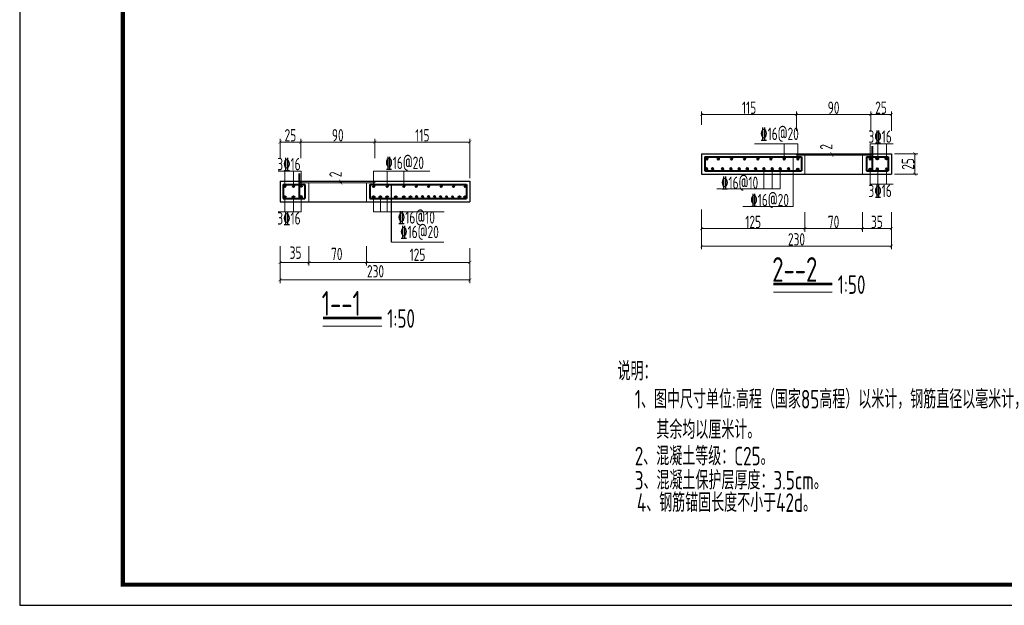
# Model space of a CAD drawing. Header units: millimetres. Extents: x 65530 to 130460, y -103607 to -18875.
# Tile 3 of 73: x 86219 to 88606, y -85970 to -84549. Entities that reach past the tile are written whole.
import ezdxf

# ---------------------------------------------------------------- set-up
doc = ezdxf.new("R2010")
doc.units = ezdxf.units.MM
doc.header["$LTSCALE"] = 0.5
for name, color, linetype, lineweight in [('标注线', 4, 'Continuous', 13), ('粗线', 1, 'Continuous', 40), ('细线', 3, 'Continuous', 25), ('虚线', 3, 'Continuous', 20)]:
    doc.layers.add(name, color=color, linetype=linetype, lineweight=lineweight)
doc.styles.add('HzTxt', font='tssdeng.shx', dxfattribs={"width": 0.7, "bigfont": 'hztxt.shx'})
doc.dimstyles.new('1bi25', dxfattribs={"dimtxt": 15, "dimasz": 7.5, "dimexe": 7.5, "dimexo": 7.5, "dimtad": 1, "dimdec": 0, "dimlfac": 0.5, "dimtxsty": 'HzTxt', "dimblk": 'ARCHTICK', "dimcen": 2.5, "dimclrd": 256, "dimclre": 256, "dimclrt": 256, "dimadec": 0, "dimazin": 0, "dimtfac": 1, "dimtdec": 0, "dimtmove": 2, "dimatfit": 2, "dimfxl": 0, "dimlwd": -1, "dimlwe": -1, "dimarcsym": 0})

# ---------------------------------------------------------------- blocks, each defined once
blk = doc.blocks.new('gj')
h = blk.add_hatch(color=256)
h.dxf.hatch_style = 1
h.paths.add_polyline_path([(1.1997, 0, 1), (-1.1997, 0, 1)])
blk.add_circle((0, 0), 1.1997)
blk = doc.blocks.new('_ArchTick')
at = {"color": 0, "linetype": 'ByBlock', "const_width": 0.15}
blk.add_lwpolyline([(-0.5, -0.5), (0.5, 0.5)], dxfattribs=at)
blk = doc.blocks.new('*D626')
at = {"layer": 'Defpoints', "color": 0}
for p in [(86850, -85091), (86920, -85091), (86920, -85138.3)]:
    blk.add_point(p, dxfattribs=at)
at = {"layer": '标注线'}
for p, q in [((86850, -85098.5), (86850, -85145.8)), ((86920, -85098.5), (86920, -85145.8)), ((86850, -85138.3), (86920, -85138.3))]:
    blk.add_line(p, q, dxfattribs=at)
at = {"layer": '标注线', "xscale": 7.5, "yscale": 7.5, "zscale": 7.5, "rotation": 180}
blk.add_blockref('_ArchTick', (86850, -85138.3), dxfattribs=at)
at = {"layer": '标注线', "xscale": 7.5, "yscale": 7.5, "zscale": 7.5}
blk.add_blockref('_ArchTick', (86920, -85138.3), dxfattribs=at)
at = {"layer": '标注线', "insert": (86887.7, -85114.5), "char_height": 30, "attachment_point": 5, "style": 'HzTxt'}
blk.add_mtext('35', dxfattribs=at)
blk = doc.blocks.new('*D627')
at = {"layer": 'Defpoints', "color": 0}
for p in [(86920, -85091), (87060, -85091), (87060, -85138.3)]:
    blk.add_point(p, dxfattribs=at)
at = {"layer": '标注线'}
for p, q in [((86920, -85098.5), (86920, -85145.8)), ((87060, -85098.5), (87060, -85145.8)), ((86920, -85138.3), (87060, -85138.3))]:
    blk.add_line(p, q, dxfattribs=at)
at = {"layer": '标注线', "xscale": 7.5, "yscale": 7.5, "zscale": 7.5, "rotation": 180}
blk.add_blockref('_ArchTick', (86920, -85138.3), dxfattribs=at)
at = {"layer": '标注线', "xscale": 7.5, "yscale": 7.5, "zscale": 7.5}
blk.add_blockref('_ArchTick', (87060, -85138.3), dxfattribs=at)
at = {"layer": '标注线', "insert": (86987.5, -85117.6), "char_height": 30, "attachment_point": 5, "style": 'HzTxt'}
blk.add_mtext('70', dxfattribs=at)
blk = doc.blocks.new('*D628')
at = {"layer": 'Defpoints', "color": 0}
for p in [(87060, -85091), (87310, -85095.9), (87310, -85138.3)]:
    blk.add_point(p, dxfattribs=at)
at = {"layer": '标注线'}
for p, q in [((87060, -85098.5), (87060, -85145.8)), ((87310, -85103.4), (87310, -85145.8)), ((87060, -85138.3), (87310, -85138.3))]:
    blk.add_line(p, q, dxfattribs=at)
at = {"layer": '标注线', "xscale": 7.5, "yscale": 7.5, "zscale": 7.5, "rotation": 180}
blk.add_blockref('_ArchTick', (87060, -85138.3), dxfattribs=at)
at = {"layer": '标注线', "xscale": 7.5, "yscale": 7.5, "zscale": 7.5}
blk.add_blockref('_ArchTick', (87310, -85138.3), dxfattribs=at)
at = {"layer": '标注线', "insert": (87183.2, -85119.5), "char_height": 30, "attachment_point": 5, "style": 'HzTxt'}
blk.add_mtext('125', dxfattribs=at)
blk = doc.blocks.new('*D629')
at = {"layer": 'Defpoints', "color": 0}
for p in [(86850, -85091), (87310, -85110.9), (87310, -85180.6)]:
    blk.add_point(p, dxfattribs=at)
at = {"layer": '标注线'}
for p, q in [((86850, -85098.5), (86850, -85188.1)), ((87310, -85118.4), (87310, -85188.1)), ((86850, -85180.6), (87310, -85180.6))]:
    blk.add_line(p, q, dxfattribs=at)
at = {"layer": '标注线', "xscale": 7.5, "yscale": 7.5, "zscale": 7.5, "rotation": 180}
blk.add_blockref('_ArchTick', (86850, -85180.6), dxfattribs=at)
at = {"layer": '标注线', "xscale": 7.5, "yscale": 7.5, "zscale": 7.5}
blk.add_blockref('_ArchTick', (87310, -85180.6), dxfattribs=at)
at = {"layer": '标注线', "insert": (87081.5, -85159.6), "char_height": 30, "attachment_point": 5, "style": 'HzTxt'}
blk.add_mtext('230', dxfattribs=at)
blk = doc.blocks.new('*D650')
at = {"layer": 'Defpoints', "color": 0}
for p in [(86943.7, -84941), (86943.7, -84945), (86997.2, -84941)]:
    blk.add_point(p, dxfattribs=at)
at = {"layer": '标注线'}
for p, q in [((86951.2, -84941), (87004.7, -84941)), ((86951.2, -84945), (87004.7, -84945)), ((86997.2, -84945), (86997.2, -84941))]:
    blk.add_line(p, q, dxfattribs=at)
at = {"layer": '标注线', "xscale": 7.5, "yscale": 7.5, "zscale": 7.5}
for p, rotation in [((86997.2, -84941), 90), ((86997.2, -84945), 270)]:
    blk.add_blockref('_ArchTick', p, dxfattribs=dict(at, rotation=rotation))
at = {"layer": '标注线', "insert": (86984.6, -84924.5), "char_height": 30, "attachment_point": 5, "rotation": 90, "style": 'HzTxt'}
blk.add_mtext('2', dxfattribs=at)
blk = doc.blocks.new('*D630')
at = {"layer": 'Defpoints', "color": 0}
for p in [(86900, -84846), (86850, -84893), (86900, -84893)]:
    blk.add_point(p, dxfattribs=at)
at = {"layer": '标注线'}
for p, q in [((86850, -84885.5), (86850, -84838.5)), ((86900, -84885.5), (86900, -84838.5)), ((86850, -84846), (86900, -84846))]:
    blk.add_line(p, q, dxfattribs=at)
at = {"layer": '标注线', "xscale": 7.5, "yscale": 7.5, "zscale": 7.5, "rotation": 180}
blk.add_blockref('_ArchTick', (86850, -84846), dxfattribs=at)
at = {"layer": '标注线', "xscale": 7.5, "yscale": 7.5, "zscale": 7.5}
blk.add_blockref('_ArchTick', (86900, -84846), dxfattribs=at)
at = {"layer": '标注线', "insert": (86875, -84829.7), "char_height": 30, "attachment_point": 5, "style": 'HzTxt'}
blk.add_mtext('25', dxfattribs=at)
blk = doc.blocks.new('*D631')
at = {"layer": 'Defpoints', "color": 0}
for p in [(87080, -84846), (86900, -84893), (87080, -84893)]:
    blk.add_point(p, dxfattribs=at)
at = {"layer": '标注线'}
for p, q in [((86900, -84885.5), (86900, -84838.5)), ((87080, -84885.5), (87080, -84838.5)), ((86900, -84846), (87080, -84846))]:
    blk.add_line(p, q, dxfattribs=at)
at = {"layer": '标注线', "xscale": 7.5, "yscale": 7.5, "zscale": 7.5, "rotation": 180}
blk.add_blockref('_ArchTick', (86900, -84846), dxfattribs=at)
at = {"layer": '标注线', "xscale": 7.5, "yscale": 7.5, "zscale": 7.5}
blk.add_blockref('_ArchTick', (87080, -84846), dxfattribs=at)
at = {"layer": '标注线', "insert": (86990, -84829.7), "char_height": 30, "attachment_point": 5, "style": 'HzTxt'}
blk.add_mtext('90', dxfattribs=at)
blk = doc.blocks.new('*D632')
at = {"layer": 'Defpoints', "color": 0}
for p in [(87310, -84846), (87080, -84893), (87310, -84941)]:
    blk.add_point(p, dxfattribs=at)
at = {"layer": '标注线'}
for p, q in [((87080, -84885.5), (87080, -84838.5)), ((87310, -84933.5), (87310, -84838.5)), ((87080, -84846), (87310, -84846))]:
    blk.add_line(p, q, dxfattribs=at)
at = {"layer": '标注线', "xscale": 7.5, "yscale": 7.5, "zscale": 7.5, "rotation": 180}
blk.add_blockref('_ArchTick', (87080, -84846), dxfattribs=at)
at = {"layer": '标注线', "xscale": 7.5, "yscale": 7.5, "zscale": 7.5}
blk.add_blockref('_ArchTick', (87310, -84846), dxfattribs=at)
at = {"layer": '标注线', "insert": (87195, -84829.7), "char_height": 30, "attachment_point": 5, "style": 'HzTxt'}
blk.add_mtext('115', dxfattribs=at)
blk = doc.blocks.new('*D633')
at = {"layer": 'Defpoints', "color": 0}
for p in [(87872.1, -85002.1), (88122.1, -85008.8), (88122.1, -85056.1)]:
    blk.add_point(p, dxfattribs=at)
at = {"layer": '标注线'}
for p, q in [((87872.1, -85009.6), (87872.1, -85063.6)), ((88122.1, -85016.3), (88122.1, -85063.6)), ((87872.1, -85056.1), (88122.1, -85056.1))]:
    blk.add_line(p, q, dxfattribs=at)
at = {"layer": '标注线', "xscale": 7.5, "yscale": 7.5, "zscale": 7.5, "rotation": 180}
blk.add_blockref('_ArchTick', (87872.1, -85056.1), dxfattribs=at)
at = {"layer": '标注线', "xscale": 7.5, "yscale": 7.5, "zscale": 7.5}
blk.add_blockref('_ArchTick', (88122.1, -85056.1), dxfattribs=at)
at = {"layer": '标注线', "insert": (87997.1, -85039.8), "char_height": 30, "attachment_point": 5, "style": 'HzTxt'}
blk.add_mtext('125', dxfattribs=at)
blk = doc.blocks.new('*D634')
at = {"layer": 'Defpoints', "color": 0}
for p in [(88122.1, -85008.8), (88262.1, -85008.8), (88262.1, -85056.1)]:
    blk.add_point(p, dxfattribs=at)
at = {"layer": '标注线'}
for p, q in [((88122.1, -85016.3), (88122.1, -85063.6)), ((88262.1, -85016.3), (88262.1, -85063.6)), ((88122.1, -85056.1), (88262.1, -85056.1))]:
    blk.add_line(p, q, dxfattribs=at)
at = {"layer": '标注线', "xscale": 7.5, "yscale": 7.5, "zscale": 7.5, "rotation": 180}
blk.add_blockref('_ArchTick', (88122.1, -85056.1), dxfattribs=at)
at = {"layer": '标注线', "xscale": 7.5, "yscale": 7.5, "zscale": 7.5}
blk.add_blockref('_ArchTick', (88262.1, -85056.1), dxfattribs=at)
at = {"layer": '标注线', "insert": (88192.1, -85039.8), "char_height": 30, "attachment_point": 5, "style": 'HzTxt'}
blk.add_mtext('70', dxfattribs=at)
blk = doc.blocks.new('*D635')
at = {"layer": 'Defpoints', "color": 0}
for p in [(88262.1, -85008.8), (88332.1, -85008.8), (88332.1, -85056.1)]:
    blk.add_point(p, dxfattribs=at)
at = {"layer": '标注线'}
for p, q in [((88262.1, -85016.3), (88262.1, -85063.6)), ((88332.1, -85016.3), (88332.1, -85063.6)), ((88262.1, -85056.1), (88332.1, -85056.1))]:
    blk.add_line(p, q, dxfattribs=at)
at = {"layer": '标注线', "xscale": 7.5, "yscale": 7.5, "zscale": 7.5, "rotation": 180}
blk.add_blockref('_ArchTick', (88262.1, -85056.1), dxfattribs=at)
at = {"layer": '标注线', "xscale": 7.5, "yscale": 7.5, "zscale": 7.5}
blk.add_blockref('_ArchTick', (88332.1, -85056.1), dxfattribs=at)
at = {"layer": '标注线', "insert": (88297.1, -85039.8), "char_height": 30, "attachment_point": 5, "style": 'HzTxt'}
blk.add_mtext('35', dxfattribs=at)
blk = doc.blocks.new('*D636')
at = {"layer": 'Defpoints', "color": 0}
for p in [(88332.1, -85008.8), (87872.1, -85017.1), (88332.1, -85098.4)]:
    blk.add_point(p, dxfattribs=at)
at = {"layer": '标注线'}
for p, q in [((87872.1, -85024.6), (87872.1, -85105.9)), ((88332.1, -85016.3), (88332.1, -85105.9)), ((87872.1, -85098.4), (88332.1, -85098.4))]:
    blk.add_line(p, q, dxfattribs=at)
at = {"layer": '标注线', "xscale": 7.5, "yscale": 7.5, "zscale": 7.5, "rotation": 180}
blk.add_blockref('_ArchTick', (87872.1, -85098.4), dxfattribs=at)
at = {"layer": '标注线', "xscale": 7.5, "yscale": 7.5, "zscale": 7.5}
blk.add_blockref('_ArchTick', (88332.1, -85098.4), dxfattribs=at)
at = {"layer": '标注线', "insert": (88102.1, -85082.1), "char_height": 30, "attachment_point": 5, "style": 'HzTxt'}
blk.add_mtext('230', dxfattribs=at)
blk = doc.blocks.new('*D637')
at = {"layer": 'Defpoints', "color": 0}
for p in [(88144.2, -84874.3), (88144.2, -84878.3), (88187.8, -84874.3)]:
    blk.add_point(p, dxfattribs=at)
at = {"layer": '标注线'}
for p, q in [((88151.7, -84874.3), (88195.3, -84874.3)), ((88151.7, -84878.3), (88195.3, -84878.3)), ((88187.8, -84878.3), (88187.8, -84874.3))]:
    blk.add_line(p, q, dxfattribs=at)
at = {"layer": '标注线', "xscale": 7.5, "yscale": 7.5, "zscale": 7.5}
for p, rotation in [((88187.8, -84874.3), 90), ((88187.8, -84878.3), 270)]:
    blk.add_blockref('_ArchTick', p, dxfattribs=dict(at, rotation=rotation))
at = {"layer": '标注线', "insert": (88174.2, -84857.9), "char_height": 30, "attachment_point": 5, "rotation": 90, "style": 'HzTxt'}
blk.add_mtext('2', dxfattribs=at)
blk = doc.blocks.new('*D638')
at = {"layer": 'Defpoints', "color": 0}
for p in [(88102.1, -84779.2), (87872.1, -84811.8), (88102.1, -84826.3)]:
    blk.add_point(p, dxfattribs=at)
at = {"layer": '标注线'}
for p, q in [((87872.1, -84804.3), (87872.1, -84771.7)), ((87872.1, -84779.2), (88102.1, -84779.2)), ((88102.1, -84818.8), (88102.1, -84771.7))]:
    blk.add_line(p, q, dxfattribs=at)
at = {"layer": '标注线', "xscale": 7.5, "yscale": 7.5, "zscale": 7.5, "rotation": 180}
blk.add_blockref('_ArchTick', (87872.1, -84779.2), dxfattribs=at)
at = {"layer": '标注线', "xscale": 7.5, "yscale": 7.5, "zscale": 7.5}
blk.add_blockref('_ArchTick', (88102.1, -84779.2), dxfattribs=at)
at = {"layer": '标注线', "insert": (87987.1, -84762.9), "char_height": 30, "attachment_point": 5, "style": 'HzTxt'}
blk.add_mtext('115', dxfattribs=at)
blk = doc.blocks.new('*D639')
at = {"layer": 'Defpoints', "color": 0}
for p in [(88282.1, -84779.2), (88102.1, -84826.3), (88282.1, -84826.3)]:
    blk.add_point(p, dxfattribs=at)
at = {"layer": '标注线'}
for p, q in [((88102.1, -84818.8), (88102.1, -84771.7)), ((88102.1, -84779.2), (88282.1, -84779.2)), ((88282.1, -84818.8), (88282.1, -84771.7))]:
    blk.add_line(p, q, dxfattribs=at)
at = {"layer": '标注线', "xscale": 7.5, "yscale": 7.5, "zscale": 7.5, "rotation": 180}
blk.add_blockref('_ArchTick', (88102.1, -84779.2), dxfattribs=at)
at = {"layer": '标注线', "xscale": 7.5, "yscale": 7.5, "zscale": 7.5}
blk.add_blockref('_ArchTick', (88282.1, -84779.2), dxfattribs=at)
at = {"layer": '标注线', "insert": (88192.1, -84762.9), "char_height": 30, "attachment_point": 5, "style": 'HzTxt'}
blk.add_mtext('90', dxfattribs=at)
blk = doc.blocks.new('*D640')
at = {"layer": 'Defpoints', "color": 0}
for p in [(88332.1, -84779.2), (88282.1, -84826.3), (88332.1, -84826.3)]:
    blk.add_point(p, dxfattribs=at)
at = {"layer": '标注线'}
for p, q in [((88282.1, -84818.8), (88282.1, -84771.7)), ((88282.1, -84779.2), (88332.1, -84779.2)), ((88332.1, -84818.8), (88332.1, -84771.7))]:
    blk.add_line(p, q, dxfattribs=at)
at = {"layer": '标注线', "xscale": 7.5, "yscale": 7.5, "zscale": 7.5, "rotation": 180}
blk.add_blockref('_ArchTick', (88282.1, -84779.2), dxfattribs=at)
at = {"layer": '标注线', "xscale": 7.5, "yscale": 7.5, "zscale": 7.5}
blk.add_blockref('_ArchTick', (88332.1, -84779.2), dxfattribs=at)
at = {"layer": '标注线', "insert": (88307.1, -84762.9), "char_height": 30, "attachment_point": 5, "style": 'HzTxt'}
blk.add_mtext('25', dxfattribs=at)
blk = doc.blocks.new('*D651')
at = {"layer": 'Defpoints', "color": 0}
for p in [(88332.1, -84874.3), (88332.1, -84924.3), (88388.8, -84924.3)]:
    blk.add_point(p, dxfattribs=at)
at = {"layer": '标注线'}
for p, q in [((88339.6, -84874.3), (88396.3, -84874.3)), ((88388.8, -84874.3), (88388.8, -84924.3)), ((88339.6, -84924.3), (88396.3, -84924.3))]:
    blk.add_line(p, q, dxfattribs=at)
at = {"layer": '标注线', "xscale": 7.5, "yscale": 7.5, "zscale": 7.5}
for p, rotation in [((88388.8, -84874.3), 90), ((88388.8, -84924.3), 270)]:
    blk.add_blockref('_ArchTick', p, dxfattribs=dict(at, rotation=rotation))
at = {"layer": '标注线', "insert": (88372.5, -84899.3), "char_height": 30, "attachment_point": 5, "rotation": 90, "style": 'HzTxt'}
blk.add_mtext('25', dxfattribs=at)

msp = doc.modelspace()

# ---------------------------------------------------------------- linework, layer by layer
at = {"color": 4}
for p, q in [((87119.87, -85088.86), (87119.87, -84949.05)), ((87309.96, -84941.05), (87309.96, -84991.05))]:
    msp.add_line(p, q, dxfattribs=at)
msp.add_lwpolyline([(86218.76, -85969.87), (90418.76, -85969.87), (90418.76, -82999.87), (86218.76, -82999.87)], close=True)
at = {"const_width": 10}
msp.add_lwpolyline([(86468.76, -83049.87), (90368.76, -83049.87), (90368.76, -85919.87), (86468.76, -85919.87), (86468.76, -83049.87)], dxfattribs=at)
at = {"layer": '标注线'}
for p, q in [((88105.59, -84850.18), (88000.25, -84850.18)), ((88072.1, -84885.74), (88072.1, -84850.18)), ((88105.59, -84885.74), (88105.59, -84850.18)), ((88280.82, -84885.74), (88280.82, -84850.18)), ((88336.24, -84850.18), (88280.82, -84850.18)), ((88299.7, -84885.74), (88299.7, -84850.18)), ((88320.57, -84885.74), (88320.57, -84850.18)), ((88094.05, -84882.31), (88094.05, -85002.72)), ((88022.89, -84912.05), (88022.89, -84959.93)), ((88042.89, -84912.05), (88042.89, -84959.93)), ((88062.89, -84912.05), (88062.89, -84959.93)), ((88280.82, -84912.88), (88280.82, -84948.44)), ((88299.7, -84912.88), (88299.7, -84948.44)), ((88320.57, -84912.88), (88320.57, -84948.44)), ((86845.82, -84916.92), (86901.24, -84916.92)), ((86861.48, -84952.48), (86861.48, -84916.92)), ((86882.36, -84952.48), (86882.36, -84916.92)), ((86901.24, -84952.48), (86901.24, -84916.92)), ((87076.91, -84952.48), (87076.91, -84916.92)), ((87213.51, -84916.92), (87076.91, -84916.92)), ((87109.96, -84952.48), (87109.96, -84916.92)), ((87149.96, -84952.48), (87149.96, -84916.92)), ((87909.41, -84959.93), (88062.89, -84959.93)), ((88336.24, -84948.44), (88280.82, -84948.44)), ((86861.48, -84979.62), (86861.48, -85015.18)), ((86882.36, -84979.62), (86882.36, -85015.18)), ((86901.24, -84979.62), (86901.24, -85015.18)), ((87076.91, -84979.62), (87076.91, -85015.18)), ((87093.16, -84979.62), (87093.16, -85015.18)), ((87109.96, -84979.62), (87109.96, -85015.18)), ((88094.05, -85002.72), (87972.3, -85002.72)), ((86845.82, -85015.18), (86901.24, -85015.18)), ((87076.91, -85015.18), (87247.97, -85015.18)), ((87246.77, -85088.86), (87119.87, -85088.86)), ((88046.1, -85210.38), (88188.91, -85210.38)), ((86953.82, -85292.6), (87096.63, -85292.6))]:
    msp.add_line(p, q, dxfattribs=at)
at = {"layer": '标注线', "const_width": 6.67}
for points in [[(88046.1, -85190.58), (88188.91, -85190.58)], [(86953.82, -85272.79), (87096.63, -85272.79)]]:
    msp.add_lwpolyline(points, dxfattribs=at)
at = {"layer": '粗线'}
for p, q in [((88285.32, -84855.78), (88285.32, -84916.31)), ((87880.1, -84882.31), (88114.1, -84882.31)), ((87880.1, -84882.31), (87880.1, -84916.31)), ((88114.1, -84882.31), (88114.1, -84916.31)), ((88272.1, -84882.31), (88324.1, -84882.31)), ((88272.1, -84882.31), (88272.1, -84916.31)), ((88324.1, -84882.31), (88324.1, -84916.31)), ((86896.73, -84922.51), (86896.73, -84983.05)), ((87880.1, -84916.31), (88114.1, -84916.31)), ((88272.1, -84916.31), (88324.1, -84916.31)), ((86857.96, -84949.05), (86909.96, -84949.05)), ((86857.96, -84949.05), (86857.96, -84983.05)), ((86909.96, -84949.05), (86909.96, -84983.05)), ((87067.96, -84949.05), (87301.96, -84949.05)), ((87067.96, -84949.05), (87067.96, -84983.05)), ((87301.96, -84949.05), (87301.96, -84983.05)), ((86857.96, -84983.05), (86909.96, -84983.05)), ((87067.96, -84983.05), (87301.96, -84983.05))]:
    msp.add_line(p, q, dxfattribs=at)
at = {"layer": '细线'}
for p, q in [((87872.1, -84874.31), (88332.1, -84874.31)), ((87872.1, -84874.31), (87872.1, -84924.31)), ((88332.1, -84874.31), (88332.1, -84924.31)), ((87872.1, -84924.31), (88332.1, -84924.31)), ((86849.96, -84941.05), (87309.96, -84941.05)), ((86849.96, -84941.05), (86849.96, -84991.05)), ((86849.96, -84991.05), (87309.96, -84991.05))]:
    msp.add_line(p, q, dxfattribs=at)
at = {"layer": '虚线'}
for p, q in [((88102.1, -84874.31), (88102.1, -84878.31)), ((88102.1, -84878.31), (88282.1, -84878.31)), ((88122.1, -84878.31), (88122.1, -84924.31)), ((88262.1, -84878.31), (88262.1, -84924.31)), ((88282.1, -84874.31), (88282.1, -84878.31)), ((86899.96, -84941.05), (86899.96, -84945.05)), ((86899.96, -84945.05), (87079.96, -84945.05)), ((86919.96, -84945.05), (86919.96, -84991.05)), ((87059.96, -84945.05), (87059.96, -84991.05)), ((87079.96, -84941.05), (87079.96, -84945.05))]:
    msp.add_line(p, q, dxfattribs=at)

# ---------------------------------------------------------------- block references
at = {"layer": '粗线', "yscale": 2, "zscale": 2, "rotation": 180}
for p, xscale in [((87884.64, -84885.74), -2), ((87912.59, -84885.74), -2), ((87944.49, -84885.74), -2), ((87976.39, -84885.74), -2), ((88008.3, -84885.74), -2), ((88040.2, -84885.74), -2), ((88072.1, -84885.74), -2), ((88105.59, -84885.74), -2), ((88280.82, -84885.74), -2), ((88298.1, -84885.74), 2), ((88320.57, -84885.74), 2), ((87883.83, -84912.05), -2), ((87898.7, -84912.05), -2), ((87922.89, -84912.05), -2), ((87942.89, -84912.05), -2), ((87962.89, -84912.05), -2), ((87982.89, -84912.05), -2), ((88002.89, -84912.05), -2), ((88022.89, -84912.05), -2), ((88042.89, -84912.05), -2), ((88062.89, -84912.05), -2), ((88082.89, -84912.05), -2), ((86861.48, -84952.48), -2), ((86882.36, -84952.48), -2), ((86901.24, -84952.48), 2), ((87076.91, -84952.48), -2), ((87109.96, -84952.48), -2), ((87149.96, -84952.48), -2), ((87180.1, -84952.48), -2), ((87210.25, -84952.48), -2), ((87240.4, -84952.48), -2), ((87270.55, -84952.48), -2), ((87299.06, -84952.48), -2), ((87180.75, -84979.74), -2), ((87195.35, -84979.86), -2), ((87209.95, -84979.99), -2), ((87224.55, -84980.11), -2), ((87239.15, -84980.23), -2), ((87253.75, -84980.36), -2), ((87268.34, -84980.48), -2)]:
    msp.add_blockref('gj', p, dxfattribs=dict(at, xscale=xscale))
at = {"layer": '粗线', "yscale": 2, "zscale": 2}
for p, xscale in [((88105.59, -84912.88), 2), ((88280.82, -84912.88), 2), ((88298.1, -84912.88), -2), ((88320.57, -84912.88), -2), ((86861.48, -84979.62), 2), ((86882.36, -84979.62), 2), ((86901.24, -84979.62), -2), ((87076.91, -84979.62), 2), ((87093.16, -84979.62), 2), ((87109.96, -84979.62), 2), ((87130.83, -84979.62), 2), ((87149.96, -84979.62), 2), ((87166.15, -84979.62), 2), ((87285.28, -84979.62), 2), ((87298.83, -84979.62), 2)]:
    msp.add_blockref('gj', p, dxfattribs=dict(at, xscale=xscale))

# ---------------------------------------------------------------- texts
at = {"layer": '标注线', "style": 'HzTxt', "width": 0.7}
for s, height, p in [('%%13216@20', 30.002, (88014.07, -84841.21)), ('3%%13216', 30.002, (88276.54, -84847.98)), ('3%%13216', 30.002, (86843.27, -84914.72)), ('%%13216@20', 30.002, (87105.23, -84911.59)), ('%%13216@10', 30.002, (87919.28, -84959.93)), ('3%%13216', 30.002, (88276.54, -84979.57)), ('%%13216@20', 30.002, (87990.17, -85001.78)), ('3%%13216', 30.002, (86843.27, -85046.3)), ('%%13216@10', 30.002, (87135.49, -85044.04)), ('%%13216@20', 30.002, (87141.19, -85079.15)), ('2--2', 60.003, (88043.38, -85185.18)), ('1:50', 45.002, (88202.03, -85214.44)), ('1--1', 60.003, (86951.1, -85267.4)), ('1:50', 45.002, (87109.75, -85296.65)), ('说明：', 45.002, (87668.2, -85424.46)), ('1、图中尺寸单位:高程（国家85高程）以米计，钢筋直径以毫米计，', 45.0022, (87710.08, -85492.4)), ('其余均以厘米计。', 45.002, (87762.45, -85566.1)), ('2、混凝土等级：C25。', 45.0022, (87710.08, -85630.38)), ('3、混凝土保护层厚度：3.5cm。', 45.0022, (87710.08, -85688.99)), ('4、钢筋锚固长度不小于42d。', 45.0022, (87715.16, -85743.14))]:
    msp.add_text(s, height=height, dxfattribs=at).set_placement(p)

# ---------------------------------------------------------------- dimensions: what is measured, and where the dimension line sits
at = {"layer": '标注线'}
for base, p1, p2, picture, middle in [((88102.1, -84779.25), (87872.1, -84811.78), (88102.1, -84826.3), '*D638', (87987.1, -84762.95)), ((88282.1, -84779.25), (88102.1, -84826.3), (88282.1, -84826.3), '*D639', (88192.1, -84762.95)), ((88332.1, -84779.25), (88282.1, -84826.3), (88332.1, -84826.3), '*D640', (88307.1, -84762.95)), ((86899.96, -84845.99), (86849.96, -84893.04), (86899.96, -84893.04), '*D630', (86874.96, -84829.69)), ((87079.96, -84845.99), (86899.96, -84893.04), (87079.96, -84893.04), '*D631', (86989.96, -84829.69)), ((87309.96, -84845.99), (87079.96, -84893.04), (87309.96, -84941.05), '*D632', (87194.96, -84829.69)), ((88122.1, -85056.06), (87872.1, -85002.09), (88122.1, -85008.82), '*D633', (87997.1, -85039.76)), ((88332.1, -85098.39), (87872.1, -85017.09), (88332.1, -85008.82), '*D636', (88102.1, -85082.09)), ((88262.1, -85056.06), (88122.1, -85008.82), (88262.1, -85008.82), '*D634', (88192.1, -85039.76)), ((88332.1, -85056.06), (88262.1, -85008.82), (88332.1, -85008.82), '*D635', (88297.1, -85039.76))]:
    dim = msp.add_linear_dim(base=base, p1=p1, p2=p2, dimstyle='1bi25', override={"dimtxt": 30, "dimgap": 1.3}, dxfattribs=at)
    dim.commit()
    dim.dimension.update_dxf_attribs({"geometry": picture, "text_midpoint": middle})
for base, p1, p2, picture, middle in [((88187.78, -84874.31), (88144.24, -84878.31), (88144.24, -84874.31), '*D637', (88174.21, -84857.88)), ((86997.18, -84941.05), (86943.66, -84945.05), (86943.66, -84941.05), '*D650', (86984.58, -84924.49))]:
    dim = msp.add_linear_dim(base=base, p1=p1, p2=p2, angle=90, dimstyle='1bi25', override={"dimtxt": 30, "dimgap": 1.3}, dxfattribs=at)
    dim.commit()
    dim.dimension.update_dxf_attribs({"geometry": picture, "text_midpoint": middle, "dimtype": 160})
dim = msp.add_linear_dim(base=(88388.77, -84924.31), p1=(88332.1, -84874.31), p2=(88332.1, -84924.31), angle=90, dimstyle='1bi25', override={"dimtxt": 30, "dimgap": 1.3}, dxfattribs=at)
dim.commit()
dim.dimension.update_dxf_attribs({"geometry": '*D651', "text_midpoint": (88372.47, -84899.31)})
for base, p1, p2, picture, middle in [((86919.96, -85138.28), (86849.96, -85091.04), (86919.96, -85091.04), '*D626', (86887.69, -85114.49)), ((87309.96, -85180.6), (86849.96, -85091.04), (87309.96, -85110.88), '*D629', (87081.53, -85159.61)), ((87059.96, -85138.28), (86919.96, -85091.04), (87059.96, -85091.04), '*D627', (86987.55, -85117.57)), ((87309.96, -85138.28), (87059.96, -85091.04), (87309.96, -85095.88), '*D628', (87183.21, -85119.45))]:
    dim = msp.add_linear_dim(base=base, p1=p1, p2=p2, dimstyle='1bi25', override={"dimtxt": 30, "dimgap": 1.3}, dxfattribs=at)
    dim.commit()
    dim.dimension.update_dxf_attribs({"geometry": picture, "text_midpoint": middle, "dimtype": 160})

doc.saveas('drawing.dxf')
